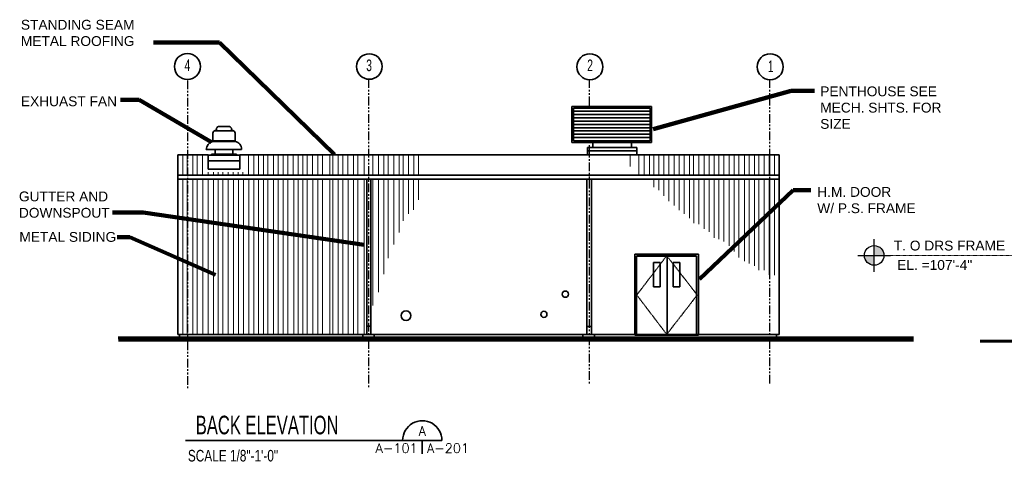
# Model space of a CAD drawing. Extents: x 533 to 2685, y -91 to 1609.
# Tile 2 of 3: x 533 to 1735, y 1065 to 1609. Entities that reach past the tile are written whole.
import ezdxf
from ezdxf.enums import TextEntityAlignment as Align

# ---------------------------------------------------------------- set-up
doc = ezdxf.new("R2010")
doc.units = 0
doc.header["$LTSCALE"] = 0.03937
doc.header["$MEASUREMENT"] = 0
for name, pattern in [('( Center )', [24, 15, -3, 3, -3]), ('( Phantom )', [30, 15, -3, 3, -3, 3, -3]), ('ACAD_ISO08W100', [36, 24, -3, 6, -3]), ('DGN Style 3', [0.509674, 0.364053, -0.145621])]:
    doc.linetypes.add(name, pattern=pattern)
for name, color, linetype, lineweight in [('A-Anno-Text', 53, 'Continuous', 25), ('A-Grid-Iden', 1, 'ACAD_ISO08W100', 25), ('OD38A-201$0$06_G-Anno-Symb', 6, 'Continuous', 5), ('OD38A-201$0$A-Anno-Symb', 6, 'Continuous', 35), ('OD38A-201$0$A-Elev-Fixt', 2, 'Continuous', 35), ('OD38A-201$0$A-Elev-Fnsh', 3, 'Continuous', 35), ('OD38A-201$0$A-Elev-Iden', 2, 'Continuous', 35), ('OD38A-201$0$A-Elev-Otln', 6, 'Continuous', 35), ('OD38A-201$0$A-Elev-Patt', 1, 'Continuous', 18), ('OD38A-201$0$G-Anno-Text', 53, 'Continuous', 35), ('TARGET', 53, '( Center )', 18)]:
    doc.layers.add(name, color=color, linetype=linetype, lineweight=lineweight)
doc.layers.add('DOORSWING', color=3, linetype='DGN Style 3')
doc.styles.add('notes', font='ARIAL.TTF')
doc.styles.add('OD38A-201$0$notes', font='ARIAL.TTF')
doc.styles.add('OD38A-201$0$od38ac01$0$od38a1 plan$0$Style-WORKING', font='WORKING.shx')
doc.styles.add('OD38A-201$0$Standard', font='txt.shx')
doc.dimstyles.new('OD38A-201$0$EARCH', dxfattribs={"dimtxt": 0.125, "dimasz": 0.125, "dimexe": 0.0625, "dimexo": 0.0625, "dimgap": 0.0625, "dimtad": 1, "dimdec": 4, "dimzin": 3, "dimdsep": 46, "dimlunit": 4, "dimtxsty": 'OD38A-201$0$notes', "dimcen": 0, "dimclrd": 256, "dimclre": 256, "dimadec": 0, "dimazin": 0, "dimtfac": 0.75, "dimtdec": 4, "dimtmove": 1, "dimatfit": 3, "dimfxl": 0, "dimfrac": 1, "dimtolj": 1, "dimtzin": 3, "dimlwd": 18, "dimlwe": 18, "dimarcsym": 0})

# ---------------------------------------------------------------- blocks, each defined once
blk = doc.blocks.new('TARGET')
h = blk.add_hatch(color=256)
h.paths.add_polyline_path([(0, 0.125), (0, 0), (0.125, 0, 0.000219), (0.125, 0, 0.413978)])
h.paths.add_polyline_path([(0, -0.125), (0, 0), (-0.125, 0, 0.414192)])
for p, q in [((0, -0.208), (0, 0.208)), ((-0.208, 0), (0.208, 0))]:
    blk.add_line(p, q)
blk.add_circle((0, 0), 0.125)

msp = doc.modelspace()

# ---------------------------------------------------------------- linework, layer by layer
at = {"layer": 'A-Grid-Iden', "linetype": '( Phantom )', "ltscale": 18}
for p, q in [((737.47428, 1534.40713), (737.47428, 1157.50235)), ((958.77998, 1535.79582), (958.77998, 1157.78984)), ((1228.17864, 1535.79582), (1228.17864, 1502.61356)), ((1448.41652, 1535.79582), (1448.41652, 1162.34861)), ((1228.17864, 1455.26018), (1228.17864, 1164.09408))]:
    msp.add_line(p, q, dxfattribs=at)
at = {"layer": 'DOORSWING', "ltscale": 3}
for p, q in [((1286.3543, 1272.07663), (1322.88606, 1320.03612)), ((1322.88606, 1320.03612), (1360.07495, 1272.07663)), ((1322.88606, 1224.11714), (1286.3543, 1272.07663)), ((1360.07495, 1272.07663), (1322.88606, 1224.11714))]:
    msp.add_line(p, q, dxfattribs=at)
at = {"layer": 'OD38A-201$0$06_G-Anno-Symb', "linetype": 'Continuous', "lineweight": 35}
for p, q in [((1048.33587, 1094.43532), (1000.35209, 1094.43532)), ((1024.33587, 1094.43532), (1024.33587, 1077.93532))]:
    msp.add_line(p, q, dxfattribs=at)
msp.add_ellipse((1024.35209, 1094.4599), major_axis=(16.97056, 16.97056), ratio=1, start_param=5.4977871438, end_param=8.6393797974, dxfattribs=at)
at = {"layer": 'OD38A-201$0$A-Anno-Symb'}
msp.add_line((1000.35209, 1094.4599), (735.01008, 1094.4599), dxfattribs=at)
at = {"layer": 'OD38A-201$0$A-Elev-Fixt'}
for p, q in [((1207.00706, 1458.54545), (1207.00706, 1502.61356)), ((1207.00706, 1502.61356), (1304.46617, 1502.61356)), ((1209.00706, 1460.54545), (1209.00706, 1500.61356)), ((1209.00706, 1500.61356), (1302.46617, 1500.61356)), ((1209.00706, 1496.61356), (1302.46617, 1496.61356)), ((1209.00706, 1492.61356), (1302.46617, 1492.61356)), ((1302.46617, 1500.61356), (1302.46617, 1460.54545)), ((1304.46617, 1502.61356), (1304.46617, 1458.54545)), ((1209.00706, 1488.61356), (1302.46617, 1488.61356)), ((1209.00706, 1484.61356), (1302.46617, 1484.61356)), ((1209.00706, 1480.61356), (1302.46617, 1480.61356)), ((768.57311, 1459.81754), (768.57311, 1470.02918)), ((770.55761, 1472.86794), (793.66195, 1472.86794)), ((775.34144, 1477.95405), (788.87811, 1477.95405)), ((795.64645, 1459.81754), (795.64645, 1470.02918)), ((1209.00706, 1476.61356), (1302.46617, 1476.61356)), ((1209.00706, 1472.61356), (1302.46617, 1472.61356)), ((1209.00706, 1468.61356), (1302.46617, 1468.61356)), ((768.57311, 1460.6718), (795.3836, 1460.6718)), ((768.57311, 1459.81754), (795.64645, 1459.81754)), ((1207.00706, 1458.54545), (1304.46617, 1458.54545)), ((1209.00706, 1464.61356), (1302.46617, 1464.61356)), ((1209.00706, 1460.54545), (1302.46617, 1460.54545)), ((1232.44992, 1452.22067), (1232.44992, 1458.54545)), ((1279.82417, 1458.54545), (1279.82417, 1452.20013)), ((803.45304, 1450.05274), (760.50367, 1450.05274)), ((767.00916, 1444.37522), (766.87774, 1442.96898)), ((797.34182, 1444.37522), (767.00916, 1444.37522)), ((771.30673, 1444.37522), (771.30673, 1450.05274)), ((793.04426, 1444.37522), (793.04426, 1450.05274)), ((797.34182, 1442.96898), (797.34182, 1444.37522)), ((1226.18675, 1452.22067), (1226.18675, 1443.37008)), ((1226.18675, 1452.22067), (1286.53911, 1452.22067)), ((1226.18675, 1448.23688), (1286.53911, 1448.23688)), ((1286.53911, 1452.22067), (1286.53911, 1443.37008)), ((762.7116, 1442.96898), (762.7116, 1425.96272)), ((801.35025, 1442.96898), (762.7116, 1442.96898)), ((801.35025, 1436.17436), (762.7116, 1436.17436)), ((801.35025, 1442.96898), (801.35025, 1425.96272)), ((801.35025, 1425.96272), (762.7116, 1425.96272)), ((956.45952, 1223.64558), (956.45952, 1413.75861)), ((961.44953, 1223.64558), (961.44953, 1413.75861)), ((1225.42695, 1413.75861), (1225.42695, 1223.64558)), ((1230.84819, 1413.75861), (1230.84819, 1223.64558)), ((957.32199, 1233.83094), (961.44953, 1233.83094)), ((1225.42695, 1233.54345), (1230.84819, 1233.54345)), ((951.53112, 1223.64558), (951.53112, 1219.66179)), ((965.70027, 1223.64558), (965.70027, 1219.66179)), ((1220.58069, 1223.64558), (1220.58069, 1219.66179)), ((1234.72931, 1223.64558), (1234.72931, 1219.66179))]:
    msp.add_line(p, q, dxfattribs=at)
for centre, radius in [((1198.98241, 1273.13277), 3.80965), ((1172.80183, 1248.42301), 3.75051)]:
    msp.add_circle(centre, radius, dxfattribs=at)
at = {"layer": 'OD38A-201$0$A-Elev-Fixt', "color": 2, "linetype": 'Continuous', "lineweight": 35}
msp.add_circle((1004.44629, 1246.86425), 5.7897, dxfattribs=at)
at = {"layer": 'OD38A-201$0$A-Elev-Fixt'}
for centre, radius, start, end in [((771.45898, 1470.12363), 2.89094, 95.67475833, 181.95339167), ((770.919, 1475.06466), 2.07984, 277.01810278, 357.77595278), ((775.80635, 1475.18217), 2.81607, 99.54386944, 184.03631944), ((788.40755, 1475.18217), 2.81607, 355.96368056, 80.45613056), ((793.29491, 1475.06466), 2.07984, 182.22404722, 262.98189722), ((792.75493, 1470.12363), 2.89094, 358.04660833, 84.32524167), ((771.10569, 1449.51499), 10.61636, 103.8201, 177.12228611), ((794.3178, 1450.75649), 9.16402, 355.56579722, 81.67783056)]:
    msp.add_arc(centre, radius, start, end, dxfattribs=at)
at = {"layer": 'OD38A-201$0$A-Elev-Fnsh'}
for p, q in [((1283.8901, 1223.20058), (1283.8901, 1321.89179)), ((1361.65614, 1321.89179), (1283.8901, 1321.89179)), ((1286.14895, 1320.03612), (1359.37676, 1320.03612)), ((1286.14895, 1223.20058), (1286.14895, 1319.61241)), ((1286.14895, 1319.61241), (1359.39729, 1319.61241)), ((1306.88606, 1312.03612), (1314.88606, 1312.03612)), ((1306.88606, 1312.03612), (1306.88606, 1282.03612)), ((1314.88606, 1312.03612), (1314.88606, 1282.03612)), ((1323.21462, 1319.61241), (1323.21462, 1223.64558)), ((1330.88606, 1312.03612), (1330.88606, 1282.03612)), ((1330.88606, 1312.03612), (1338.88606, 1312.03612)), ((1338.88606, 1312.03612), (1338.88606, 1282.03612)), ((1359.39729, 1319.61241), (1359.39729, 1223.20058)), ((1361.65614, 1223.20058), (1361.65614, 1321.89179)), ((1306.88606, 1282.03612), (1314.88606, 1282.03612)), ((1330.88606, 1282.03612), (1338.88606, 1282.03612)), ((1361.65614, 1223.20058), (1283.8901, 1223.20058))]:
    msp.add_line(p, q, dxfattribs=at)
at = {"layer": 'OD38A-201$0$A-Elev-Iden'}
for p, q in [((1448.29331, 1443.37008), (1448.29331, 1418.5638)), ((1448.29331, 1413.75861), (1448.29331, 1296.81179))]:
    msp.add_line(p, q, dxfattribs=at)
for centre, radius in [((737.47428, 1551.39875), 15.88917), ((959.66179, 1551.36841), 15.60544), ((1449.3024, 1551.08467), 15.88917)]:
    msp.add_circle(centre, radius, dxfattribs=at)
at = {"layer": 'OD38A-201$0$A-Elev-Iden', "color": 2, "linetype": 'Continuous', "lineweight": 35}
msp.add_circle((1229.05529, 1551.08467), 15.88917, dxfattribs=at)
at = {"layer": 'OD38A-201$0$A-Elev-Otln'}
for p, q in [((725.7488, 1443.37008), (762.7116, 1443.37008)), ((725.7488, 1443.37008), (725.7488, 1223.64558)), ((801.35025, 1443.37008), (1460.20361, 1443.37008)), ((1460.20361, 1443.37008), (1460.20361, 1223.64558)), ((724.96847, 1413.75861), (1460.20361, 1413.75861)), ((725.7488, 1418.5638), (1460.20361, 1418.5638)), ((725.7488, 1223.64558), (1460.20361, 1223.64558)), ((727.96658, 1223.64558), (727.96658, 1219.66179)), ((1457.00015, 1223.64558), (1457.00015, 1219.66179))]:
    msp.add_line(p, q, dxfattribs=at)
at = {"layer": 'OD38A-201$0$A-Elev-Otln', "color": 7, "linetype": 'Continuous', "lineweight": 60}
for p, q in [((1624.13451, 1219.66179), (652.89062, 1219.66179)), ((1624.13451, 1216.72529), (653.32185, 1216.72529)), ((1705.69144, 1215.80121), (2444.8077, 1215.80121))]:
    msp.add_line(p, q, dxfattribs=at)
at = {"layer": 'OD38A-201$0$A-Elev-Patt'}
for p, q in [((731.99144, 1443.37008), (731.99144, 1418.5638)), ((737.08412, 1443.37008), (737.08412, 1418.5638)), ((743.8812, 1443.37008), (743.8812, 1418.5638)), ((749.54886, 1443.37008), (749.54886, 1418.5638)), ((755.77097, 1443.37008), (755.77097, 1418.5638)), ((812.07794, 1443.37008), (812.07794, 1418.5638)), ((818.50539, 1443.37008), (818.50539, 1418.5638)), ((824.09091, 1443.37008), (824.09091, 1418.5638)), ((830.51837, 1443.37008), (830.51837, 1418.5638)), ((835.52891, 1443.37008), (835.52891, 1418.5638)), ((842.59295, 1443.37008), (842.59295, 1418.5638)), ((848.48649, 1443.37008), (848.48649, 1418.5638)), ((854.3595, 1443.37008), (854.3595, 1418.5638)), ((860.25305, 1443.37008), (860.25305, 1418.5638)), ((866.72157, 1443.37008), (866.72157, 1418.5638)), ((872.59458, 1443.37008), (872.59458, 1418.5638)), ((878.48813, 1443.37008), (878.48813, 1418.5638)), ((883.78616, 1443.37008), (883.78616, 1418.5638)), ((890.25468, 1443.37008), (890.25468, 1418.5638)), ((896.72321, 1443.37008), (896.72321, 1418.5638)), ((902.59622, 1443.37008), (902.59622, 1418.5638)), ((911.42627, 1443.37008), (911.42627, 1418.5638)), ((914.95829, 1443.37008), (914.95829, 1418.5638)), ((921.42681, 1443.37008), (921.42681, 1418.5638)), ((927.32036, 1443.37008), (927.32036, 1418.5638)), ((933.19337, 1443.37008), (933.19337, 1418.5638)), ((940.25741, 1443.37008), (940.25741, 1418.5638)), ((945.55544, 1443.37008), (945.55544, 1418.5638)), ((953.19446, 1443.37008), (953.19446, 1418.5638)), ((963.79052, 1443.37008), (963.79052, 1418.5638)), ((970.85456, 1443.37008), (970.85456, 1418.5638)), ((977.32308, 1443.37008), (977.32308, 1418.5638)), ((982.62111, 1443.37008), (982.62111, 1418.5638)), ((989.68515, 1443.37008), (989.68515, 1418.5638)), ((996.15368, 1443.37008), (996.15368, 1418.5638)), ((1000.85619, 1443.37008), (1000.85619, 1418.5638)), ((1007.32472, 1443.37008), (1007.32472, 1418.5638)), ((1013.79324, 1443.37008), (1013.79324, 1418.5638)), ((1019.68679, 1443.37008), (1019.68679, 1418.5638)), ((1278.07869, 1443.37008), (1278.07869, 1428.97505)), ((1288.79796, 1443.37008), (1288.79796, 1418.5638)), ((1295.24595, 1443.37008), (1295.24595, 1418.5638)), ((1301.67341, 1443.37008), (1301.67341, 1418.5638)), ((1307.25893, 1443.37008), (1307.25893, 1418.5638)), ((1313.25515, 1443.37008), (1313.25515, 1418.5638)), ((1319.2719, 1443.37008), (1319.2719, 1418.5638)), ((1325.26812, 1443.37008), (1325.26812, 1418.5638)), ((1332.14735, 1443.37008), (1332.14735, 1418.5638)), ((1338.14357, 1443.37008), (1338.14357, 1418.5638)), ((1344.16032, 1443.37008), (1344.16032, 1418.5638)), ((1350.58778, 1443.37008), (1350.58778, 1418.5638)), ((1355.74206, 1443.37008), (1355.74206, 1418.5638)), ((1362.16952, 1443.37008), (1362.16952, 1418.5638)), ((1368.61751, 1443.37008), (1368.61751, 1418.5638)), ((1374.61373, 1443.37008), (1374.61373, 1418.5638)), ((1380.63048, 1443.37008), (1380.63048, 1418.5638)), ((1386.6267, 1443.37008), (1386.6267, 1418.5638)), ((1392.7872, 1443.37008), (1392.7872, 1418.5638)), ((1399.02984, 1443.37008), (1399.02984, 1418.5638)), ((1405.25195, 1443.37008), (1405.25195, 1418.5638)), ((1410.91961, 1443.37008), (1410.91961, 1418.5638)), ((1417.71669, 1443.37008), (1417.71669, 1418.5638)), ((1423.38435, 1443.37008), (1423.38435, 1418.5638)), ((1430.18144, 1443.37008), (1430.18144, 1418.5638)), ((1435.27412, 1443.37008), (1435.27412, 1418.5638)), ((1442.0712, 1443.37008), (1442.0712, 1418.5638)), ((1454.53595, 1443.37008), (1454.53595, 1418.5638)), ((762.73233, 1422.21903), (762.73233, 1418.5638)), ((769.15979, 1422.21903), (769.15979, 1418.5638)), ((775.17654, 1422.21903), (775.17654, 1418.5638)), ((780.76206, 1422.21903), (780.76206, 1418.5638)), ((787.18952, 1422.21903), (787.18952, 1418.5638)), ((793.20627, 1422.21903), (793.20627, 1418.5638)), ((799.63373, 1422.21903), (799.63373, 1418.5638)), ((805.21925, 1422.21903), (805.21925, 1418.5638)), ((731.99144, 1413.75861), (731.99144, 1223.64558)), ((737.08412, 1413.75861), (737.08412, 1223.64558)), ((743.8812, 1413.75861), (743.8812, 1223.64558)), ((749.54886, 1413.75861), (749.54886, 1223.64558)), ((756.30488, 1413.75861), (756.30488, 1223.64558)), ((762.73233, 1413.75861), (762.73233, 1223.64558)), ((769.15979, 1413.75861), (769.15979, 1223.64558)), ((775.17654, 1413.75861), (775.17654, 1223.64558)), ((780.76206, 1413.75861), (780.76206, 1223.64558)), ((787.18952, 1413.75861), (787.18952, 1223.64558)), ((793.76072, 1413.75861), (793.76072, 1223.64558)), ((799.65426, 1413.75861), (799.65426, 1223.64558)), ((806.12279, 1413.75861), (806.12279, 1223.64558)), ((812.59131, 1413.75861), (812.59131, 1223.64558)), ((818.46432, 1413.75861), (818.46432, 1223.64558)), ((824.35787, 1413.75861), (824.35787, 1223.64558)), ((830.23088, 1413.75861), (830.23088, 1223.64558)), ((835.52891, 1413.75861), (835.52891, 1223.64558)), ((842.59295, 1413.75861), (842.59295, 1223.64558)), ((848.48649, 1413.75861), (848.48649, 1223.64558)), ((854.3595, 1413.75861), (854.3595, 1223.64558)), ((860.25305, 1413.75861), (860.25305, 1223.64558)), ((867.29655, 1413.75861), (867.29655, 1223.64558)), ((872.59458, 1413.75861), (872.59458, 1223.64558)), ((878.48813, 1413.75861), (878.48813, 1223.64558)), ((883.78616, 1413.75861), (883.78616, 1223.64558)), ((890.82966, 1413.75861), (890.82966, 1223.64558)), ((896.72321, 1413.75861), (896.72321, 1223.64558)), ((902.59622, 1413.75861), (902.59622, 1223.64558)), ((911.42627, 1413.75861), (911.42627, 1223.64558)), ((914.95829, 1413.75861), (914.95829, 1223.64558)), ((921.42681, 1413.75861), (921.42681, 1223.64558)), ((927.32036, 1413.75861), (927.32036, 1223.64558)), ((933.78888, 1413.75861), (933.78888, 1223.64558)), ((940.25741, 1413.75861), (940.25741, 1223.64558)), ((945.55544, 1413.75861), (945.55544, 1223.64558)), ((953.19446, 1413.75861), (953.19446, 1223.64558)), ((963.79052, 1413.75861), (963.79052, 1259.1506)), ((970.85456, 1413.75861), (970.85456, 1275.61967)), ((977.32308, 1413.75861), (977.32308, 1297.59212)), ((982.62111, 1413.75861), (982.62111, 1317.20304)), ((989.68515, 1413.75861), (989.68515, 1333.67211)), ((996.15368, 1413.75861), (996.15368, 1348.58052)), ((1000.85619, 1413.75861), (1000.85619, 1362.7086)), ((1007.32472, 1413.75861), (1007.32472, 1371.3333)), ((1013.67678, 1413.87556), (1013.67678, 1376.15277)), ((1019.68679, 1413.75861), (1019.68679, 1388.5827)), ((1307.25893, 1413.75861), (1307.25893, 1403.79914)), ((1313.25515, 1413.75861), (1313.25515, 1400.36979)), ((1319.2719, 1413.75861), (1319.2719, 1393.5111)), ((1325.26812, 1413.75861), (1325.26812, 1386.63188)), ((1332.14735, 1413.75861), (1332.14735, 1381.49813)), ((1338.14357, 1413.75861), (1338.14357, 1375.76886)), ((1344.16032, 1413.75861), (1344.16032, 1371.18956)), ((1350.58778, 1413.75861), (1350.58778, 1366.03527)), ((1356.1733, 1413.75861), (1356.1733, 1359.73103)), ((1362.16952, 1413.75861), (1362.16952, 1358.6016)), ((1368.61751, 1413.75861), (1368.61751, 1352.87234)), ((1374.61373, 1413.75861), (1374.61373, 1349.44299)), ((1380.63048, 1413.75861), (1380.63048, 1342.00932)), ((1386.6267, 1413.75861), (1386.6267, 1340.30492)), ((1392.7872, 1413.75861), (1392.7872, 1337.43002)), ((1399.02984, 1413.75861), (1399.02984, 1332.27573)), ((1405.25195, 1413.75861), (1405.25195, 1325.41704)), ((1410.91961, 1413.75861), (1410.91961, 1317.98337)), ((1417.71669, 1413.75861), (1417.71669, 1313.40407)), ((1423.38435, 1413.75861), (1423.38435, 1310.5497)), ((1430.18144, 1413.75861), (1430.18144, 1307.6748)), ((1435.27412, 1413.75861), (1435.27412, 1302.54105)), ((1442.0712, 1413.75861), (1442.0712, 1302.54105)), ((1454.53595, 1413.75861), (1454.53595, 1296.23681))]:
    msp.add_line(p, q, dxfattribs=at)
at = {"layer": 'TARGET', "ltscale": 0.5}
msp.add_line((1764.72574, 1320.50918), (1576.24154, 1320.50918), dxfattribs=at)

# ---------------------------------------------------------------- block references
at = {"layer": 'A-Anno-Text', "xscale": 96, "yscale": 96, "zscale": 96}
msp.add_blockref('TARGET', (1576.24154, 1320.50918), dxfattribs=at)

# ---------------------------------------------------------------- texts
at = {"layer": 'A-Anno-Text', "style": 'notes'}
for s, p in [('T. O DRS FRAME', (1600.24154, 1326.50918)), ('EL. =107\'-4"', (1604.37153, 1302.84554))]:
    msp.add_text(s, height=12, dxfattribs=at).set_placement(p)
at = {"layer": 'OD38A-201$0$06_G-Anno-Symb', "linetype": 'Continuous', "lineweight": 18, "style": 'OD38A-201$0$Standard'}
msp.add_text('A', height=11.52, dxfattribs=at).set_placement((1024.32387, 1105.85932), align=Align.MIDDLE)
msp.add_text('A-101', height=11.52, dxfattribs=at).set_placement((1018.63587, 1084.82332), align=Align.MIDDLE_RIGHT)
msp.add_text('A-201', height=11.52, dxfattribs=at).set_placement((1030.01187, 1084.82332), align=Align.MIDDLE_LEFT)
at = {"layer": 'OD38A-201$0$A-Anno-Symb', "style": 'OD38A-201$0$od38ac01$0$od38a1 plan$0$Style-WORKING'}
for s, height, width, p in [('BACK ELEVATION', 22.6988551, 0.666855, (747.61857, 1101.8525)), ('SCALE 1/8"-1\'-0"', 14.186769, 0.761688, (738.00819, 1068.60633))]:
    msp.add_text(s, height=height, dxfattribs=dict(at, width=width)).set_placement(p)
at = {"layer": 'OD38A-201$0$A-Elev-Iden', "style": 'OD38A-201$0$od38ac01$0$od38a1 plan$0$Style-WORKING', "width": 0.666667}
for s, p in [('4', (733.8965, 1545.78689)), ('3', (955.8024, 1545.75654)), ('1', (1446.42462, 1544.56551))]:
    msp.add_text(s, height=14.18677, dxfattribs=at).set_placement(p)
at = {"layer": 'OD38A-201$0$A-Elev-Iden', "color": 2, "linetype": 'Continuous', "lineweight": 35, "style": 'OD38A-201$0$od38ac01$0$od38a1 plan$0$Style-WORKING', "width": 0.666667}
msp.add_text('2', height=14.18677, dxfattribs=at).set_placement((1225.73498, 1545.75654))
at = {"layer": 'OD38A-201$0$G-Anno-Text', "char_height": 12, "width": 163.21875, "attachment_point": 1, "style": 'OD38A-201$0$notes'}
for s, insert, line_spacing_factor in [('STANDING SEAM\\PMETAL ROOFING', (534.0577, 1608.42919), 0.996), ('PENTHOUSE SEE\\PMECH. SHTS. FOR SIZE', (1510.35943, 1527.05068), 0.995313), ('EXHUAST FAN', (534.0577, 1514.89031), 0.995313), ('H.M. DOOR\\PW/ P.S. FRAME', (1506.7368, 1404.0787), 0.995313)]:
    msp.add_mtext(s, dxfattribs=dict(at, insert=insert, line_spacing_factor=line_spacing_factor))
at = {"layer": 'OD38A-201$0$G-Anno-Text', "char_height": 12, "attachment_point": 1, "style": 'OD38A-201$0$notes'}
for s, insert, width in [('GUTTER AND\\PDOWNSPOUT', (531.65022, 1398.59964), 128.28125), ('METAL SIDING', (532.19116, 1349.10578), 143.050587)]:
    msp.add_mtext(s, dxfattribs=dict(at, insert=insert, width=width))

# ---------------------------------------------------------------- leaders
at = {"layer": 'OD38A-201$0$G-Anno-Text'}
for points in [[(917.17727, 1443.75366), (776.67535, 1580.74303), (695.88675, 1580.74303)], [(1306.21033, 1474.71777), (1474.81263, 1521.55174), (1503.49844, 1521.55174)], [(767.01585, 1458.9747), (678.61672, 1510.78478), (655.78516, 1510.78478)], [(1362.99652, 1291.47985), (1477.15433, 1400.36884), (1498.81504, 1400.36884)], [(953.19926, 1333.63043), (683.3185, 1372.85388), (645.85132, 1372.85388)], [(771.71762, 1296.74867), (666.9266, 1342.99722), (651.70556, 1342.99722)]]:
    msp.add_leader(points, dimstyle='OD38A-201$0$EARCH', override={"dimscale": 96, "dimtad": 0, "dimclrd": 0, "dimlwd": 65534}, dxfattribs=at)

doc.saveas('drawing.dxf')
